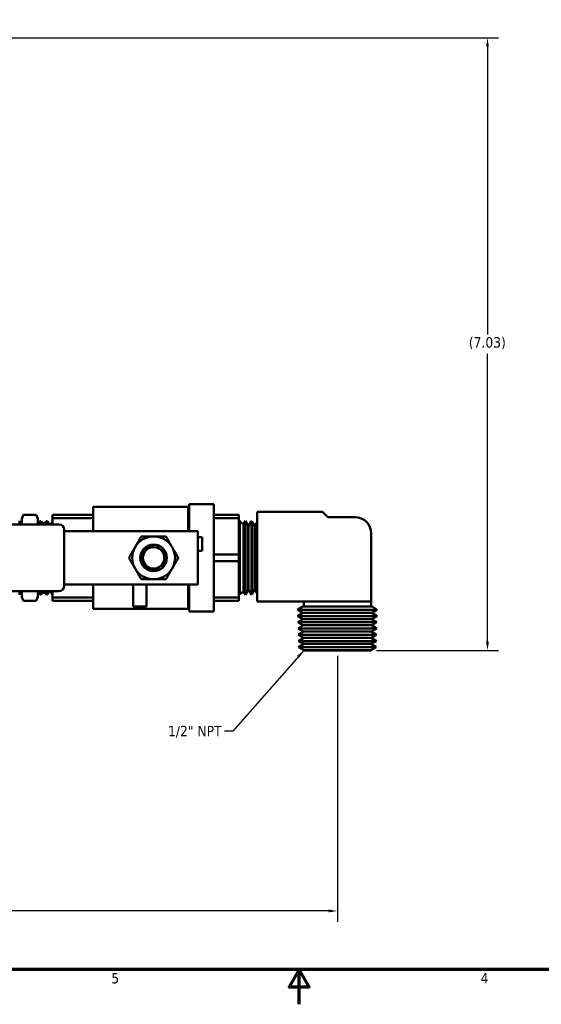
# Model space of a CAD drawing. Header units: inches. Extents: x 0.1 to 33.9, y 0.6 to 21.4.
# Tile 13 of 39: x 13.8 to 19.8, y 0.6 to 11.9. Entities that reach past the tile are written whole.
import ezdxf

# ---------------------------------------------------------------- set-up
doc = ezdxf.new("R2010")
doc.units = ezdxf.units.IN
doc.header["$MEASUREMENT"] = 0
for name, color, linetype, lineweight in [('Border (ANSI)', 7, 'Continuous', 70), ('Dimension (ANSI)', 7, 'Continuous', 25), ('Symbol (ANSI)', 7, 'Continuous', 25), ('Visible (ANSI)', 7, 'Continuous', 50)]:
    doc.layers.add(name, color=color, linetype=linetype, lineweight=lineweight)
doc.styles.add('Note Text (ANSI)', font='tahoma.ttf')
doc.dimstyles.new('Default (ANSI)', dxfattribs={"dimtxt": 0.12, "dimasz": 0.098425, "dimexe": 0.125, "dimexo": 0.0625, "dimgap": 0.031496, "dimtad": 0, "dimtih": 1, "dimtoh": 1, "dimrnd": 1e-08, "dimzin": 4, "dimdsep": 46, "dimtxsty": 'Note Text (ANSI)', "dimcen": 0.09, "dimdle": 0.393701, "dimclrd": 256, "dimclre": 256, "dimclrt": 256, "dimadec": 0, "dimazin": 1, "dimtfac": 1, "dimtofl": 0, "dimtmove": 0, "dimatfit": 3, "dimfxl": 1, "dimtolj": 1, "dimtzin": 4, "dimlwd": -1, "dimlwe": -1, "dimarcsym": 0})
doc.dimstyles.new('Default (ANSI)$7', dxfattribs={"dimtxt": 0.12, "dimasz": 0.098425, "dimexe": 0.125, "dimexo": 0.0625, "dimgap": 0.031496, "dimtad": 0, "dimtih": 1, "dimtoh": 1, "dimrnd": 1e-08, "dimzin": 4, "dimdsep": 46, "dimtxsty": 'Note Text (ANSI)', "dimcen": 0.09, "dimdle": 0.393701, "dimclrd": 256, "dimclre": 256, "dimclrt": 256, "dimadec": 0, "dimazin": 1, "dimtfac": 1, "dimtofl": 0, "dimtmove": 0, "dimatfit": 3, "dimfxl": 1, "dimtolj": 1, "dimtzin": 4, "dimlwd": -1, "dimlwe": -1, "dimarcsym": 0})

# ---------------------------------------------------------------- blocks, each defined once
blk = doc.blocks.new('Borders Default Border')
at = {"layer": 'Border (ANSI)', "flags": 128}
for points in [[(0.5, 1), (0.5, 21), (33.5, 21), (33.5, 1), (0.5, 1)], [(17, 0.6), (17, 1), (16.885, 0.8), (17.115, 0.8), (17, 1)]]:
    blk.add_lwpolyline(points, dxfattribs=at)
at = {"layer": 'Border (ANSI)', "char_height": 0.12, "attachment_point": 7, "style": 'Note Text (ANSI)'}
for s, insert in [('5', (14.84, 0.837)), ('4', (19.083, 0.84))]:
    blk.add_mtext(s, dxfattribs=dict(at, insert=insert))
blk = doc.blocks.new('*D7')
at = {"layer": 'Defpoints', "color": 0, "transparency": 16777216}
for p in [(9.102, 11.697), (19.162, 11.697), (17.823, 4.664)]:
    blk.add_point(p, dxfattribs=at)
at = {"layer": 'Dimension (ANSI)', "transparency": 16777216}
for p, q in [((9.165, 11.697), (19.287, 11.697)), ((19.162, 11.598), (19.162, 8.291)), ((19.162, 4.763), (19.162, 8.07)), ((17.886, 4.664), (19.287, 4.664))]:
    blk.add_line(p, q, dxfattribs=at)
for points in [[(19.145, 11.598), (19.178, 11.598), (19.162, 11.697)], [(19.145, 4.763), (19.178, 4.763), (19.162, 4.664)]]:
    blk.add_solid(points, dxfattribs=at)
at = {"layer": 'Dimension (ANSI)', "transparency": 16777216, "insert": (18.947, 8.26), "char_height": 0.12, "attachment_point": 1, "style": 'Note Text (ANSI)'}
blk.add_mtext('\\A1;(7.03)', dxfattribs=at)
blk = doc.blocks.new('*D10')
at = {"layer": 'Defpoints', "color": 0, "transparency": 16777216}
for p in [(6.132, 7.468), (17.437, 4.664), (6.132, 1.672)]:
    blk.add_point(p, dxfattribs=at)
at = {"layer": 'Dimension (ANSI)', "transparency": 16777216}
for p, q in [((6.132, 7.406), (6.132, 1.547)), ((17.437, 4.602), (17.437, 1.547)), ((6.23, 1.672), (11.493, 1.672)), ((17.339, 1.672), (12.076, 1.672))]:
    blk.add_line(p, q, dxfattribs=at)
for points in [[(6.23, 1.688), (6.23, 1.656), (6.132, 1.672)], [(17.339, 1.688), (17.339, 1.656), (17.437, 1.672)]]:
    blk.add_solid(points, dxfattribs=at)
at = {"layer": 'Dimension (ANSI)', "transparency": 16777216, "insert": (11.525, 1.751), "char_height": 0.12, "attachment_point": 1, "style": 'Note Text (ANSI)'}
blk.add_mtext('\\A1;(11.31)', dxfattribs=at)

msp = doc.modelspace()

# ---------------------------------------------------------------- linework, layer by layer
at = {"layer": 'Visible (ANSI)'}
for p, q in [((15.734, 6.341), (15.734, 6.034)), ((16.019, 6.341), (15.734, 6.341)), ((16.019, 6.341), (16.019, 5.111)), ((13.812, 6.181), (13.831, 6.221)), ((13.831, 6.221), (13.976, 6.221)), ((13.831, 6.221), (13.831, 6.221)), ((13.831, 6.221), (13.976, 6.221)), ((13.976, 6.221), (13.976, 6.221)), ((13.995, 6.181), (13.976, 6.221)), ((14.165, 6.218), (14.165, 6.181)), ((14.632, 6.218), (14.165, 6.218)), ((14.632, 6.312), (14.632, 6.034)), ((15.722, 6.312), (14.632, 6.312)), ((15.722, 6.312), (15.734, 6.324)), ((15.722, 6.312), (15.722, 6.034)), ((16.305, 6.218), (16.019, 6.218)), ((16.305, 6.218), (16.305, 6.181)), ((16.515, 5.226), (16.515, 6.256)), ((16.515, 6.256), (17.265, 6.256)), ((17.265, 6.256), (17.328, 6.194)), ((11.772, 6.109), (14.239, 6.109)), ((13.787, 6.15), (13.787, 6.109)), ((13.812, 6.181), (13.812, 6.168)), ((13.812, 6.109), (13.812, 6.168)), ((13.995, 6.168), (13.995, 6.181)), ((13.995, 6.109), (13.995, 6.168)), ((14.016, 6.14), (13.995, 6.146)), ((14.016, 6.14), (14.02, 6.146)), ((14.016, 6.109), (14.016, 6.14)), ((14.02, 6.146), (14.02, 6.109)), ((14.02, 6.146), (14.035, 6.146)), ((14.035, 6.109), (14.035, 6.146)), ((14.043, 6.132), (14.035, 6.146)), ((14.043, 6.132), (14.043, 6.109)), ((14.078, 6.122), (14.043, 6.132)), ((14.078, 6.122), (14.093, 6.146)), ((14.078, 6.109), (14.078, 6.122)), ((14.093, 6.146), (14.093, 6.109)), ((14.093, 6.146), (14.106, 6.146)), ((14.106, 6.109), (14.106, 6.146)), ((14.126, 6.109), (14.106, 6.146)), ((14.142, 6.109), (14.165, 6.145)), ((14.165, 6.109), (14.165, 6.181)), ((14.165, 6.181), (14.632, 6.181)), ((16.019, 6.181), (16.305, 6.181)), ((16.305, 6.181), (16.305, 5.763)), ((16.308, 6.151), (16.305, 6.153)), ((16.308, 6.151), (16.309, 6.153)), ((16.308, 5.301), (16.308, 6.151)), ((16.309, 6.153), (16.309, 5.3)), ((16.312, 6.153), (16.309, 6.153)), ((16.312, 6.153), (16.312, 5.3)), ((16.316, 6.144), (16.312, 6.153)), ((16.316, 6.144), (16.316, 5.308)), ((16.357, 6.112), (16.316, 6.144)), ((16.357, 6.112), (16.38, 6.15)), ((16.357, 5.34), (16.357, 6.112)), ((16.38, 6.15), (16.38, 5.302)), ((16.383, 6.15), (16.38, 6.15)), ((16.383, 6.15), (16.383, 5.302)), ((16.414, 6.092), (16.383, 6.15)), ((16.417, 6.092), (16.452, 6.148)), ((16.452, 6.148), (16.452, 5.304)), ((16.454, 6.148), (16.452, 6.148)), ((16.454, 6.148), (16.454, 5.304)), ((16.486, 6.09), (16.454, 6.148)), ((16.488, 6.09), (16.515, 6.133)), ((17.328, 6.194), (17.638, 6.194)), ((14.299, 6.049), (14.299, 5.404)), ((14.299, 6.034), (14.364, 6.034)), ((14.427, 6.034), (14.364, 6.034)), ((14.427, 6.034), (14.964, 6.034)), ((14.964, 6.034), (14.97, 6.034)), ((14.97, 6.034), (15.724, 6.034)), ((15.834, 6.034), (15.724, 6.034)), ((15.834, 6.034), (15.834, 5.419)), ((16.414, 6.092), (16.414, 5.36)), ((16.417, 6.092), (16.414, 6.092)), ((16.417, 6.092), (16.417, 5.36)), ((16.486, 6.09), (16.486, 5.362)), ((16.488, 6.09), (16.486, 6.09)), ((16.488, 6.09), (16.488, 5.362)), ((17.825, 6.006), (17.825, 5.226)), ((15.884, 5.962), (15.834, 5.962)), ((15.884, 5.962), (15.884, 5.808)), ((15.884, 5.808), (15.834, 5.808)), ((16.305, 5.763), (16.019, 5.763)), ((16.019, 5.689), (16.305, 5.689)), ((16.305, 5.763), (16.305, 5.689)), ((16.305, 5.689), (16.305, 5.271)), ((14.239, 5.344), (11.772, 5.344)), ((13.787, 5.344), (13.787, 5.302)), ((13.812, 5.284), (13.812, 5.344)), ((13.995, 5.284), (13.995, 5.344)), ((14.016, 5.312), (14.016, 5.344)), ((14.02, 5.344), (14.02, 5.306)), ((14.035, 5.306), (14.035, 5.344)), ((14.043, 5.32), (14.035, 5.306)), ((14.043, 5.344), (14.043, 5.32)), ((14.078, 5.33), (14.043, 5.32)), ((14.078, 5.33), (14.078, 5.344)), ((14.078, 5.33), (14.093, 5.306)), ((14.093, 5.344), (14.093, 5.306)), ((14.106, 5.306), (14.106, 5.344)), ((14.126, 5.344), (14.106, 5.306)), ((14.142, 5.344), (14.165, 5.307)), ((14.165, 5.271), (14.165, 5.344)), ((14.299, 5.419), (14.364, 5.419)), ((14.364, 5.419), (14.427, 5.419)), ((14.427, 5.419), (14.964, 5.419)), ((14.632, 5.419), (14.632, 5.141)), ((14.97, 5.419), (14.964, 5.419)), ((14.97, 5.419), (15.724, 5.419)), ((15.091, 5.169), (15.091, 5.419)), ((15.244, 5.169), (15.244, 5.419)), ((15.722, 5.419), (15.722, 5.141)), ((15.724, 5.419), (15.834, 5.419)), ((15.734, 5.419), (15.734, 5.111)), ((16.357, 5.34), (16.316, 5.308)), ((16.357, 5.34), (16.38, 5.302)), ((16.414, 5.36), (16.383, 5.302)), ((16.417, 5.36), (16.414, 5.36)), ((16.417, 5.36), (16.452, 5.304)), ((16.486, 5.362), (16.454, 5.304)), ((16.488, 5.362), (16.486, 5.362)), ((16.488, 5.362), (16.515, 5.319)), ((13.812, 5.284), (13.812, 5.271)), ((13.812, 5.271), (13.831, 5.231)), ((13.976, 5.231), (13.831, 5.231)), ((13.831, 5.231), (13.831, 5.231)), ((13.831, 5.231), (13.976, 5.231)), ((13.995, 5.271), (13.976, 5.231)), ((13.976, 5.231), (13.976, 5.231)), ((14.016, 5.312), (13.995, 5.306)), ((13.995, 5.271), (13.995, 5.284)), ((14.016, 5.312), (14.02, 5.306)), ((14.02, 5.306), (14.035, 5.306)), ((14.093, 5.306), (14.106, 5.306)), ((14.165, 5.271), (14.165, 5.234)), ((14.632, 5.271), (14.165, 5.271)), ((14.165, 5.234), (14.632, 5.234)), ((16.305, 5.271), (16.019, 5.271)), ((16.019, 5.234), (16.305, 5.234)), ((16.308, 5.301), (16.305, 5.299)), ((16.305, 5.271), (16.305, 5.234)), ((16.308, 5.301), (16.309, 5.3)), ((16.312, 5.3), (16.309, 5.3)), ((16.316, 5.308), (16.312, 5.3)), ((16.383, 5.302), (16.38, 5.302)), ((16.454, 5.304), (16.452, 5.304)), ((17.825, 5.226), (16.515, 5.226)), ((17.05, 5.166), (17.05, 5.226)), ((17.824, 5.166), (17.824, 5.226)), ((15.722, 5.141), (14.632, 5.141)), ((15.091, 5.169), (15.244, 5.169)), ((15.722, 5.141), (15.734, 5.128)), ((16.019, 5.111), (15.734, 5.111)), ((17.039, 5.166), (16.978, 5.128)), ((17.896, 5.128), (16.978, 5.128)), ((17.041, 5.095), (16.978, 5.128)), ((17.041, 5.095), (16.981, 5.057)), ((17.835, 5.166), (17.039, 5.166)), ((17.833, 5.095), (17.041, 5.095)), ((17.833, 5.095), (17.896, 5.128)), ((17.833, 5.095), (17.894, 5.057)), ((17.835, 5.166), (17.896, 5.128)), ((17.894, 5.057), (16.981, 5.057)), ((17.043, 5.023), (16.981, 5.057)), ((17.043, 5.023), (16.983, 4.986)), ((17.892, 4.986), (16.983, 4.986)), ((17.046, 4.952), (16.983, 4.986)), ((17.831, 5.023), (17.043, 5.023)), ((17.829, 4.952), (17.892, 4.986)), ((17.831, 5.023), (17.894, 5.057)), ((17.831, 5.023), (17.892, 4.986)), ((17.046, 4.952), (16.985, 4.914)), ((17.89, 4.914), (16.985, 4.914)), ((17.048, 4.88), (16.985, 4.914)), ((17.048, 4.88), (16.987, 4.843)), ((17.829, 4.952), (17.046, 4.952)), ((17.827, 4.88), (17.048, 4.88)), ((17.827, 4.88), (17.89, 4.914)), ((17.827, 4.88), (17.887, 4.843)), ((17.829, 4.952), (17.89, 4.914)), ((17.887, 4.843), (16.987, 4.843)), ((17.05, 4.809), (16.987, 4.843)), ((17.05, 4.809), (16.989, 4.771)), ((17.885, 4.771), (16.989, 4.771)), ((17.052, 4.738), (16.989, 4.771)), ((17.824, 4.809), (17.05, 4.809)), ((17.822, 4.738), (17.885, 4.771)), ((17.824, 4.809), (17.887, 4.843)), ((17.824, 4.809), (17.885, 4.771)), ((17.052, 4.738), (16.991, 4.7)), ((17.883, 4.7), (16.991, 4.7)), ((17.054, 4.666), (16.991, 4.7)), ((17.054, 4.666), (17.051, 4.664)), ((17.051, 4.664), (17.823, 4.664)), ((17.822, 4.738), (17.052, 4.738)), ((17.82, 4.666), (17.054, 4.666)), ((17.82, 4.666), (17.883, 4.7)), ((17.82, 4.666), (17.823, 4.664)), ((17.822, 4.738), (17.883, 4.7))]:
    msp.add_line(p, q, dxfattribs=at)
for radius in [0.153, 0.123]:
    msp.add_circle((15.326, 5.726), radius, dxfattribs=at)
for centre, radius, start, end in [((14.239, 6.049), 0.06, 0, 90), ((17.638, 6.006), 0.188, 0, 90), ((15.326, 5.726), 0.246, 90, 150), ((15.326, 5.726), 0.246, 30, 90), ((15.326, 5.726), 0.246, 150, 210), ((15.326, 5.726), 0.246, 330, 30), ((15.326, 5.726), 0.246, 210, 270), ((15.326, 5.726), 0.246, 270, 330), ((14.239, 5.404), 0.06, 270, 0)]:
    msp.add_arc(centre, radius, start, end, dxfattribs=at)
msp.add_ellipse((15.326, 5.726), major_axis=(0, -0.139), ratio=0.994843, start_param=4.412574, end_param=5.012204, dxfattribs=at)
for points, weights in [([(13.812, 6.168), (13.819, 6.193), (13.831, 6.221)], [1.53200046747, 1.50825537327, 1.46629741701]), ([(13.976, 6.221), (13.988, 6.193), (13.995, 6.168)], [1.46629741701, 1.50825537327, 1.53200046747]), ([(15.113, 5.849), (15.146, 5.906), (15.184, 5.972)], [1.87889902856, 1.87889902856, 1.74400014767]), ([(15.184, 5.972), (15.26, 5.972), (15.326, 5.972)], [1.74400014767, 1.87889902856, 1.87889902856]), ([(15.326, 5.972), (15.392, 5.972), (15.468, 5.972)], [1.87889902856, 1.87889902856, 1.74400014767]), ([(15.468, 5.972), (15.506, 5.906), (15.539, 5.849)], [1.74400014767, 1.87889902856, 1.87889902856]), ([(15.042, 5.726), (15.08, 5.792), (15.113, 5.849)], [1.74400014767, 1.87889902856, 1.87889902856]), ([(15.539, 5.849), (15.572, 5.792), (15.61, 5.726)], [1.87889902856, 1.87889902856, 1.74400014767]), ([(15.113, 5.603), (15.08, 5.66), (15.042, 5.726)], [1.87889902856, 1.87889902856, 1.74400014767]), ([(15.61, 5.726), (15.572, 5.66), (15.539, 5.603)], [1.74400014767, 1.87889902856, 1.87889902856]), ([(15.184, 5.48), (15.146, 5.546), (15.113, 5.603)], [1.74400014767, 1.87889902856, 1.87889902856]), ([(15.539, 5.603), (15.506, 5.546), (15.468, 5.48)], [1.87889902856, 1.87889902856, 1.74400014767]), ([(15.326, 5.48), (15.26, 5.48), (15.184, 5.48)], [1.87889902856, 1.87889902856, 1.74400014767]), ([(15.468, 5.48), (15.392, 5.48), (15.326, 5.48)], [1.74400014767, 1.87889902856, 1.87889902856]), ([(13.831, 5.231), (13.819, 5.259), (13.812, 5.284)], [1.46629741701, 1.50825537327, 1.53200046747]), ([(13.995, 5.284), (13.988, 5.259), (13.976, 5.231)], [1.53200046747, 1.50825537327, 1.46629741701])]:
    msp.add_rational_spline(points, weights, degree=2, dxfattribs=at)
for points, knots in [([(15.412, 5.853), (15.403, 5.858), (15.395, 5.862), (15.367, 5.872), (15.346, 5.875), (15.309, 5.873), (15.29, 5.868), (15.255, 5.851), (15.239, 5.84), (15.215, 5.813), (15.205, 5.797), (15.191, 5.762), (15.188, 5.744), (15.188, 5.726)], [-1.8930066, -1.8930066, -1.8930066, -1.8930066, -1.8238858, -1.8238858, -1.6787249, -1.6787249, -1.540305, -1.540305, -1.4018851, -1.4018851, -1.2681689, -1.2681689, -1.1344528, -1.1344528, -1.1344528, -1.1344528]), ([(15.465, 5.726), (15.465, 5.736), (15.463, 5.746), (15.461, 5.756), (15.459, 5.766), (15.456, 5.775), (15.452, 5.784), (15.448, 5.793), (15.442, 5.802), (15.436, 5.81), (15.43, 5.818), (15.423, 5.825), (15.416, 5.831)], [0.010410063, 0.010410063, 0.010410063, 0.010410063, 0.011168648, 0.011168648, 0.011168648, 0.011927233, 0.011927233, 0.011927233, 0.012685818, 0.012685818, 0.012685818, 0.013444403, 0.013444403, 0.013444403, 0.013444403]), ([(15.416, 5.831), (15.42, 5.829), (15.424, 5.827), (15.444, 5.815), (15.458, 5.8), (15.469, 5.782), (15.469, 5.782), (15.469, 5.781)], [0.6268768, 0.6268768, 0.6268768, 0.6268768, 0.6612153, 0.6612153, 0.8098286, 0.8098286, 0.8145288, 0.8145288, 0.8145288, 0.8145288]), ([(15.188, 5.726), (15.188, 5.709), (15.191, 5.69), (15.205, 5.655), (15.215, 5.639), (15.239, 5.613), (15.254, 5.601), (15.289, 5.585), (15.308, 5.58), (15.345, 5.577), (15.366, 5.58), (15.394, 5.59), (15.403, 5.594), (15.412, 5.599)], [0, 0, 0, 0, 0.1327538, 0.1327538, 0.2655076, 0.2655076, 0.4037366, 0.4037366, 0.5419656, 0.5419656, 0.687624, 0.687624, 0.7584938, 0.7584938, 0.7584938, 0.7584938]), ([(15.416, 5.621), (15.423, 5.627), (15.43, 5.634), (15.436, 5.642), (15.442, 5.65), (15.448, 5.659), (15.452, 5.668), (15.456, 5.677), (15.459, 5.687), (15.461, 5.696), (15.463, 5.706), (15.465, 5.716), (15.465, 5.726)], [0.007371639, 0.007371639, 0.007371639, 0.007371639, 0.008131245, 0.008131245, 0.008131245, 0.008890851, 0.008890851, 0.008890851, 0.009650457, 0.009650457, 0.009650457, 0.010410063, 0.010410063, 0.010410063, 0.010410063]), ([(15.469, 5.671), (15.469, 5.67), (15.469, 5.67), (15.458, 5.652), (15.444, 5.637), (15.424, 5.625), (15.42, 5.623), (15.416, 5.621)], [1.1023548, 1.1023548, 1.1023548, 1.1023548, 1.1070551, 1.1070551, 1.2556683, 1.2556683, 1.2900068, 1.2900068, 1.2900068, 1.2900068])]:
    msp.add_open_spline(points, degree=3, knots=knots, dxfattribs=at)
for points in [[(15.174, 5.726), (15.174, 5.736), (15.174, 5.747), (15.176, 5.758)], [(15.176, 5.694), (15.174, 5.705), (15.174, 5.716), (15.174, 5.726)]]:
    msp.add_open_spline(points, degree=3, dxfattribs=at)

# ---------------------------------------------------------------- block references
msp.add_blockref('Borders Default Border', (0, 0))

# ---------------------------------------------------------------- texts
at = {"layer": 'Symbol (ANSI)', "insert": (16.107, 3.797), "char_height": 0.12, "width": 0.65864, "attachment_point": 3, "style": 'Note Text (ANSI)'}
msp.add_mtext('\\fTahoma|b0|i0;1/2" NPT', dxfattribs=at)

# ---------------------------------------------------------------- dimensions: what is measured, and where the dimension line sits
at = {"layer": 'Dimension (ANSI)'}
for base, p1, p2, angle, override, picture, middle in [((19.162, 11.697), (17.823, 4.664), (9.102, 11.697), 90, {"dimgap": 0.031496, "dimdec": 2, "dimtol": 0, "dimlim": 0, "dimtp": 0, "dimtm": 0, "dimtdec": 2, "dimatfit": 1}, '*D7', (19.162, 8.18)), ((6.1316, 1.672), (17.4372, 4.6641), (6.1316, 7.4681), 180, {"dimgap": 0.031496, "dimtih": 0, "dimtoh": 0, "dimdec": 2, "dimtol": 0, "dimlim": 0, "dimtp": 0, "dimtm": 0, "dimtdec": 2, "dimatfit": 1}, '*D10', (11.7844, 1.672))]:
    dim = msp.add_linear_dim(base=base, p1=p1, p2=p2, angle=angle, text='(<>)', dimstyle='Default (ANSI)', override=override, dxfattribs=at)
    dim.commit()
    dim.dimension.update_dxf_attribs({"geometry": picture, "text_midpoint": middle, "dimtype": 160})

# ---------------------------------------------------------------- leaders
at = {"layer": 'Symbol (ANSI)', "annotation_type": 0, "has_hookline": 1, "hookline_direction": 1, "text_width": 0.641}
msp.add_leader([(17.051, 4.664), (16.237, 3.737), (16.139, 3.737)], dimstyle='Default (ANSI)$7', override={"dimtad": 0}, dxfattribs=at)

doc.saveas('drawing.dxf')
